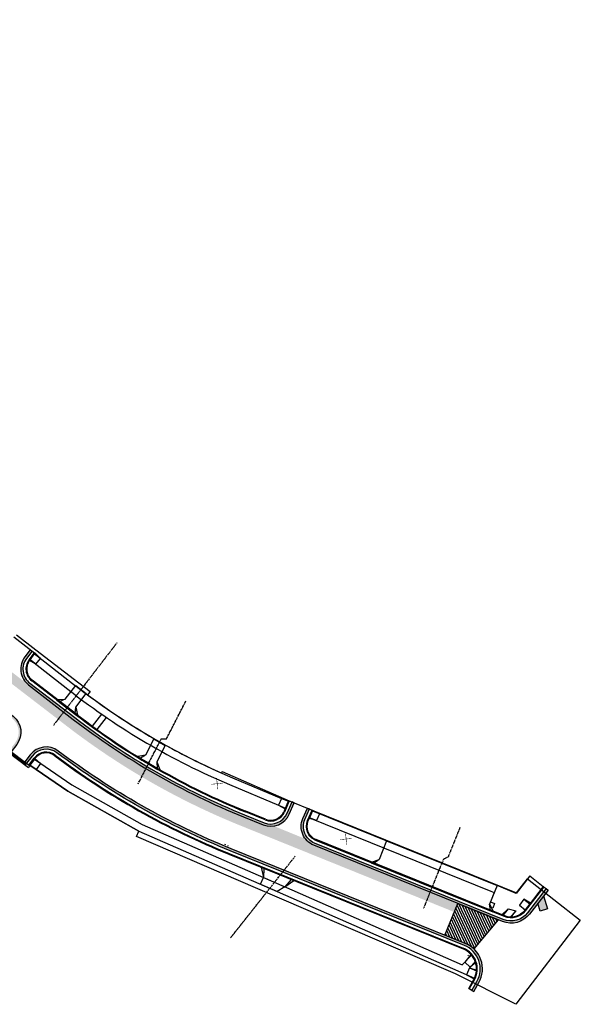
# Model space of a CAD drawing. Header units: feet. Extents: x 2205586 to 2207190, y 305550 to 307029.
# Tile 2 of 2: x 2206814 to 2207190, y 305550 to 306211. Entities that reach past the tile are written whole.
import ezdxf

# ---------------------------------------------------------------- set-up
doc = ezdxf.new("R2010")
doc.units = ezdxf.units.FT
doc.header["$MEASUREMENT"] = 0
for name, pattern in [('0', [2, 1, 1]), ('CENTER2', [1.125, 0.75, -0.125, 0.125, -0.125]), ('constlimit', [0])]:
    doc.linetypes.add(name, pattern=pattern)
for name, color, linetype in [('DR_P_Paved_Gutter', 133, 'Continuous'), ('GE_P_Driveway_CL', 7, 'CENTER2'), ('PV_P_Curb', 120, 'Continuous'), ('PV_P_Curb_Ramp', 120, 'Continuous'), ('PV_P_Drive', 230, 'Continuous'), ('PV_P_EOP', 7, 'Continuous'), ('PV_P_Hatch', 1, '0'), ('PV_P_Saw_Cut_Line', 62, 'Continuous'), ('PV_P_Walk', 231, 'Continuous'), ('RW_P_Const_Limits', 120, 'constlimit'), ('VG_P_Remove_Stump_Tree', 7, 'Continuous')]:
    doc.layers.add(name, color=color, linetype=linetype)

# ---------------------------------------------------------------- blocks, each defined once
blk = doc.blocks.new('Tree_Remove_X')
at = {"layer": 'VG_P_Remove_Stump_Tree', "const_width": 0.3333}
for points in [[(-3.87155869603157, -0.3995277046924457), (3.871558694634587, 0.3995277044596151)], [(-0.399527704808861, 3.871558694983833), (0.3995277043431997, -3.871558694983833)]]:
    blk.add_lwpolyline(points, dxfattribs=at)

msp = doc.modelspace()

# ---------------------------------------------------------------- hatches: boundary and pattern name
at = {"layer": 'PV_P_Hatch', "transparency": 33554610}
h = msp.add_hatch(dxfattribs=at)
h.set_pattern_fill('ANSI31', color=256, scale=12, angle=70)
h.set_pattern_definition([(115, (0, 0), (-1.359461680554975, -0.6339273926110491), [])])
edge = h.paths.add_edge_path()
edge.add_line((2207099.349226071, 305596.710823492), (2207107.971363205, 305618.0335520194))
edge.add_line((2207107.971363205, 305618.0335520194), (2207135.018298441, 305607.0967535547))
edge.add_line((2207135.018298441, 305607.0967535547), (2207118.68384898, 305587.55817838))
edge.add_arc((2207106.045955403, 305574.0476770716), 18.4999999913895, 46.91132928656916, 67.98338012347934)
edge.add_line((2207112.981152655, 305591.1985673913), (2207099.349226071, 305596.710823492))
at = {"layer": 'PV_P_Saw_Cut_Line', "transparency": 33554534}
h = msp.add_hatch(color=256, dxfattribs=at)
h.dxf.hatch_style = 1
edge = h.paths.add_edge_path()
edge.add_line((2205728.76529518, 306596.1736237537), (2205730.902647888, 306598.9452192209))
edge.add_line((2205730.902647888, 306598.9452192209), (2205805.654345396, 306541.4412166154))
edge.add_line((2205805.654345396, 306541.4412166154), (2205966.990856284, 306419.2001807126))
edge.add_line((2205966.990856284, 306419.2001807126), (2205981.557424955, 306407.8856962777))
edge.add_line((2205981.557424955, 306407.8856962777), (2206074.93669131, 306335.4525086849))
edge.add_line((2206074.93669131, 306335.4525086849), (2206125.822669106, 306295.928994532))
edge.add_line((2206125.822669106, 306295.928994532), (2206242.642395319, 306205.194251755))
edge.add_line((2206242.642395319, 306205.194251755), (2206411.438971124, 306076.3224118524))
edge.add_line((2206411.438971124, 306076.3224118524), (2206538.119031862, 305979.7175435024))
edge.add_line((2206538.119031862, 305979.7175435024), (2206581.077983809, 305948.4342803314))
edge.add_line((2206581.077983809, 305948.4342803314), (2206708.16533868, 305850.4546569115))
edge.add_line((2206708.16533868, 305850.4546569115), (2206820.005100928, 305764.6443591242))
edge.add_line((2206820.005100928, 305764.6443591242), (2206850.02911971, 305741.5489812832))
edge.add_arc((2207151.822748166, 306135.0422446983), 495.8995286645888, 232.5132336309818, 249.4150546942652)
edge.add_arc((2206982.527434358, 305683.3204478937), 13.50000000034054, 247.983380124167, 278.4981227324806)
edge.add_line((2206984.522423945, 305669.968668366), (2207005.811862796, 305661.2671820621))
edge.add_arc((2207016.4215618, 305669.6148935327), 13.49999999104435, 218.1956695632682, 245.7096598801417)
edge.add_line((2207010.868192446, 305657.3100128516), (2207107.971363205, 305618.0335520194))
edge.add_line((2207107.971363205, 305618.0335520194), (2207105.628391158, 305612.2393323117))
edge.add_line((2207105.628391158, 305612.2393323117), (2206962.070880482, 305670.2896799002))
edge.add_arc((2207147.611555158, 306128.8345091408), 494.6601887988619, 232.4445121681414, 247.97030137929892, ccw=False)
edge.add_line((2206846.101596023, 305736.6860080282), (2206572.113860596, 305947.4445543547))
edge.add_line((2206572.113860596, 305947.4445543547), (2206564.132249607, 305953.5842494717))
edge.add_line((2206564.132249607, 305953.5842494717), (2206408.862836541, 306073.0221497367))
edge.add_line((2206408.862836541, 306073.0221497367), (2206222.989485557, 306216.0270952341))
edge.add_line((2206222.989485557, 306216.0270952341), (2205963.967715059, 306415.2488516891))
edge.add_line((2205963.967715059, 306415.2488516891), (2205978.58695315, 306404.0032076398))
edge.add_line((2205978.58695315, 306404.0032076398), (2205952.036685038, 306424.4265586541))
edge.add_line((2205952.036685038, 306424.4265586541), (2205807.196688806, 306535.8372347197))
edge.add_line((2205807.196688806, 306535.8372347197), (2205728.76529518, 306596.1736237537))
h = msp.add_hatch(color=256, dxfattribs=at)
h.dxf.hatch_style = 1
h.paths.add_polyline_path([(2206809.595354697, 305743.6343166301), (2206709.166023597, 305820.8875772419, 0.4131331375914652), (2206690.264952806, 305818.4576709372), (2206686.01757736, 305812.9780389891), (2206687.203130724, 305812.0590921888), (2206691.45050617, 305817.5387241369, -0.4131331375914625), (2206708.251457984, 305819.6986408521), (2206808.680789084, 305742.4453802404, -0.4140907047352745), (2206810.8788236, 305725.6213547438), (2206807.141435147, 305720.7585257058), (2206808.336649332, 305719.8521281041), (2206812.068143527, 305724.7072879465, 0.4140907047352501)])
h = msp.add_hatch(color=256, dxfattribs=at)
h.dxf.hatch_style = 1
h.paths.add_polyline_path([(2206850.943685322, 305742.7379176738), (2206820.919666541, 305765.833295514, -0.4152948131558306), (2206818.751764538, 305782.6963610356), (2206822.259523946, 305787.2217981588), (2206821.077743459, 305788.1456124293), (2206817.566211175, 305783.6153078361, 0.415294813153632), (2206820.005100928, 305764.6443591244), (2206850.029119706, 305741.5489812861, 0.06796251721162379), (2206964.276289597, 305676.1386218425), (2206977.46661474, 305670.8049333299, 0.407659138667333), (2206994.92629637, 305677.9802025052), (2206998.168268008, 305685.5073395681), (2206996.790616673, 305686.1007001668), (2206993.548645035, 305678.5735631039, -0.4076591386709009), (2206978.02892803, 305672.1955460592), (2206964.838602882, 305677.5292345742, -0.06796251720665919)])
h = msp.add_hatch(color=256, dxfattribs=at)
h.dxf.hatch_style = 1
h.paths.add_polyline_path([(2206839.963459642, 305720.3081926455, 0.4113356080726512), (2206821.138658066, 305717.7505172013), (2206817.445082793, 305712.9446948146), (2206818.640296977, 305712.0382972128), (2206822.327977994, 305716.8364504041, -0.4113356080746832), (2206839.06113495, 305719.1099396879, 0.06538726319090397), (2206955.345034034, 305653.3228977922), (2207112.418839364, 305589.807954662, -0.4520218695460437), (2207120.869295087, 305565.7249010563), (2207117.468022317, 305559.6670398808), (2207118.775964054, 305558.9326772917), (2207122.177236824, 305564.9905384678, 0.4520218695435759), (2207112.981152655, 305591.1985673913), (2206955.907347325, 305654.7135105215, -0.06538726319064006)])
h = msp.add_hatch(color=256, dxfattribs=at)
h.dxf.hatch_style = 1
h.paths.add_polyline_path([(2207011.923055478, 305658.4899917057, -0.4207985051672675), (2207005.400351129, 305674.3617783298), (2207008.443477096, 305681.4272399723), (2207007.065825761, 305682.0206005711), (2207004.022699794, 305674.9551389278, 0.4207985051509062), (2207011.360742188, 305657.0993789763), (2207137.948815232, 305605.9117589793, 0.3363147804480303), (2207156.02956702, 305610.8108032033), (2207168.539912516, 305627.0192662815), (2207167.352475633, 305627.9357779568), (2207154.842130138, 305611.727314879, -0.3363147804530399), (2207138.511128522, 305607.3023717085)])
h = msp.add_hatch(color=256, dxfattribs=at)
h.dxf.hatch_style = 1
h.paths.add_polyline_path([(2207165.472830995, 305623.0455408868), (2207161.697558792, 305618.1542802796), (2207163.270370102, 305612.9083038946), (2207168.071292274, 305614.2907309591)])

# ---------------------------------------------------------------- linework, layer by layer
msp.add_lwpolyline([(2207115.06105, 305583.22474), (2207114.81085302, 305582.7918410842)])
at = {"layer": 'DR_P_Paved_Gutter'}
msp.add_lwpolyline([(2207165.472830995, 305623.0455408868), (2207168.071292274, 305614.2907309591), (2207163.270370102, 305612.9083038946), (2207161.697558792, 305618.1542802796)], dxfattribs=at)
at = {"layer": 'GE_P_Driveway_CL', "ltscale": 0.8}
for points in [[(2206879.302185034, 305792.8931840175), (2206836.610294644, 305737.4188431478)], [(2206955.467981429, 305594.8436386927), (2206998.918090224, 305649.7261317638)]]:
    msp.add_lwpolyline(points, dxfattribs=at)
at = {"layer": 'GE_P_Driveway_CL'}
msp.add_lwpolyline([(2206893.523485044, 305698.2878258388), (2206909.052315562, 305728.5187137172), (2206912.48433566, 305728.3921151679), (2206925.577677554, 305753.8816940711)], dxfattribs=at)
at = {"layer": 'GE_P_Driveway_CL', "ltscale": 0.8, "flags": 128}
msp.add_lwpolyline([(2207109.403684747, 305668.9038904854), (2207101.362535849, 305649.0179582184), (2207098.366426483, 305647.747210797), (2207085.078536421, 305614.8859760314)], dxfattribs=at)
at = {"layer": 'PV_P_Curb'}
for p, q in [((2206820.332502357, 305781.4710986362), (2206823.833973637, 305785.988423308)), ((2206820.727686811, 305781.164783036), (2206824.229158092, 305785.6821077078)), ((2206852.163106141, 305744.3231661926), (2206822.139087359, 305767.4185440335)), ((2206852.467961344, 305744.7194783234), (2206822.443942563, 305767.814856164)), ((2206820.237397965, 305710.8268098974), (2206823.841860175, 305715.5847889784)), ((2206820.635946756, 305710.5248846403), (2206824.240408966, 305715.2828637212)), ((2206819.071627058, 305711.7099531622), (2206818.673078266, 305712.0118784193)), ((2206994.473682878, 305687.0412295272), (2206991.252559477, 305679.5624974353)), ((2206994.937069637, 305686.8531236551), (2206991.711776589, 305679.3647105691)), ((2206978.778679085, 305674.0496963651), (2206965.588353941, 305679.3833848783)), ((2206978.966116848, 305674.5132339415), (2206965.775791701, 305679.8469224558)), ((2206954.407845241, 305651.0052098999), (2207111.481650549, 305587.4902667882)), ((2206954.595283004, 305651.4687474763), (2207111.669088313, 305587.9538043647)), ((2207115.288119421, 305560.8909775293), (2207118.689392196, 305566.948838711)), ((2207115.7241, 305560.6461899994), (2207119.125372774, 305566.704051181)), ((2207115.288119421, 305560.8909775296), (2207115.7241, 305560.64619))]:
    msp.add_line(p, q, dxfattribs=at)
for points in [[(2206994.473682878, 305687.0412295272), (2207010.739562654, 305680.4383056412)], [(2207010.276175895, 305680.6264115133), (2207007.731103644, 305674.7173198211)], [(2207165.770172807, 305629.1590196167), (2207165.373414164, 305629.4632974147)]]:
    msp.add_lwpolyline(points, dxfattribs=at)
for points in [[(2207129.771961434, 305613.0270852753), (2207012.672806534, 305660.3441420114, -0.4207985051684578), (2207007.237219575, 305673.5706308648), (2207010.280345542, 305680.6360925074)], [(2207129.959284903, 305613.4906690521), (2207012.860130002, 305660.8077257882, -0.420798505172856), (2207007.696436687, 305673.3728439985), (2207010.739562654, 305680.4383056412)], [(2207165.770172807, 305629.1590196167), (2207153.278639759, 305612.9749300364, -0.3363147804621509), (2207139.280638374, 305609.1821216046), (2207129.771961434, 305613.0270852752)], [(2207165.373414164, 305629.4632974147), (2207152.882827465, 305613.2804339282, -0.3363147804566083), (2207139.468076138, 305609.6456591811), (2207129.959399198, 305613.4906228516)]]:
    msp.add_lwpolyline(points, format="xyb", dxfattribs=at)
for centre, radius, start, end in [((2206828.236191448, 305775.3447866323), 10, 142.2199999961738, 232.4314334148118), ((2206828.236191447, 305775.3447866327), 9.5, 142.2199999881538, 232.4314334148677), ((2207146.653233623, 306127.1606837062), 483, 232.4314334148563, 247.9833801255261), ((2207146.653233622, 306127.1606837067), 482.5, 232.4314334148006, 247.9833801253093), ((2206831.812836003, 305709.5462838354), 10, 53.0149678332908, 142.8538289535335), ((2206831.812836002, 305709.546283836), 9.5, 53.01496783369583, 142.8538289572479), ((2207147.656179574, 306128.9124511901), 515.5, 233.0149678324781, 247.9833801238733), ((2207147.656179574, 306128.9124511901), 515, 233.0149678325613, 247.9833801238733), ((2206982.527434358, 305683.3204478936), 9.999999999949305, 247.9833801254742, 336.6982389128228), ((2206982.527434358, 305683.3204478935), 9.499999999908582, 247.9833801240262, 336.6982389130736), ((2207106.045955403, 305574.0476770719), 14.5, 330.6873447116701, 67.98338012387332), ((2207106.045955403, 305574.047677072), 15, 330.6873447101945, 67.98338012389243)]:
    msp.add_arc(centre, radius, start, end, dxfattribs=at)
at = {"layer": 'PV_P_Curb_Ramp'}
msp.add_line((2207116.115761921, 305582.2359114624), (2207117.169803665, 305583.3487522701), dxfattribs=at)
for points in [[(2206820.70626097, 305781.1370355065), (2206820.309948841, 305781.4418907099)], [(2206824.380559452, 305785.880445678), (2206823.98613963, 305786.1847359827), (2206820.332502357, 305781.4710986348)], [(2206821.012527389, 305781.5322620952), (2206820.616212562, 305781.8371193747)], [(2206824.975621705, 305778.4837308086), (2206820.707672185, 305781.1359499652)], [(2206821.012527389, 305781.5322620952), (2206824.075704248, 305785.484133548)], [(2206824.975621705, 305778.4837308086), (2206821.012527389, 305781.5322620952)], [(2206824.075704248, 305785.4841335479), (2206823.679389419, 305785.788990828)], [(2206828.038852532, 305782.4355607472), (2206824.075704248, 305785.484133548)], [(2206828.038852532, 305782.4355607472), (2206824.380559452, 305785.880445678)], [(2206824.975621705, 305778.4837308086), (2206828.038852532, 305782.4355607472)], [(2206823.881710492, 305714.8093728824), (2206820.858945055, 305710.8192478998)], [(2206823.881710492, 305714.8093728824), (2206823.483161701, 305715.1112981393)], [(2206824.182537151, 305715.2064714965), (2206823.783988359, 305715.5083967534)], [(2206828.012885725, 305711.9824311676), (2206823.881710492, 305714.8093728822)], [(2206828.012885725, 305711.9824311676), (2206824.182537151, 305715.2064714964)], [(2206820.635946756, 305710.5248846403), (2206820.23755026, 305710.827010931)], [(2206820.858945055, 305710.8192479), (2206820.460396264, 305711.1211731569)], [(2206824.990120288, 305707.992306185), (2206820.635946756, 305710.5248846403)], [(2206824.990120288, 305707.9923061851), (2206820.858945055, 305710.8192479)], [(2206828.012885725, 305711.9824311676), (2206824.990120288, 305707.9923061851)], [(2206989.672318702, 305688.521275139), (2206987.689401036, 305683.9297890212)], [(2206989.67230849, 305688.5212792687), (2206994.473682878, 305687.0412295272)], [(2206989.672318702, 305688.521275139), (2206994.304457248, 305686.6483252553)], [(2206987.689401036, 305683.9297890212), (2206992.326047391, 305682.0548976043)], [(2206987.689401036, 305683.9297890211), (2206992.138609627, 305681.5913600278)], [(2206992.128653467, 305681.5965928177), (2206992.587870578, 305681.3988059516)], [(2206994.304413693, 305686.6482241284), (2206992.326047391, 305682.0548976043)], [(2206992.326047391, 305682.0548976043), (2206992.789701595, 305681.8674126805)], [(2206994.302680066, 305686.6490438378), (2206994.768067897, 305686.4607392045)], [(2207008.403033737, 305675.0134051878), (2207007.943816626, 305675.2111920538)], [(2207008.601315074, 305675.4737703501), (2207008.142097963, 305675.671557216)], [(2207013.237857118, 305673.5989211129), (2207008.413877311, 305675.0102327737)], [(2207010.579681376, 305680.0670968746), (2207008.601315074, 305675.4737703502)], [(2207013.237857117, 305673.5989211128), (2207008.601315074, 305675.4737703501)], [(2207010.579681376, 305680.0670968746), (2207010.120464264, 305680.2648837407)], [(2207015.216223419, 305678.192247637), (2207010.579681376, 305680.0670968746)], [(2207015.216223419, 305678.1922476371), (2207010.73104331, 305680.4417639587)], [(2207015.216223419, 305678.192247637), (2207013.237857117, 305673.5989211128)], [(2207152.393701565, 305620.8299218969), (2207149.33866265, 305616.8717989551)], [(2207149.33866265, 305616.8717989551), (2207153.288052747, 305613.8235004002)], [(2207152.991281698, 305613.4209477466), (2207149.33866265, 305616.8717989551)], [(2207152.393701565, 305620.8299218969), (2207156.351824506, 305617.7748829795)], [(2207156.657328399, 305618.1706952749), (2207152.393701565, 305620.8299218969)], [(2207156.351824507, 305617.774882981), (2207153.296785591, 305613.8167600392)], [(2207156.747636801, 305617.4693790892), (2207156.351824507, 305617.774882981)], [(2207157.053140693, 305617.8651913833), (2207156.657328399, 305618.170695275)], [(2207137.600546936, 305610.4040349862), (2207137.270638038, 305609.9981075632)], [(2207137.598580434, 305610.4016153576), (2207141.761621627, 305614.3916259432)], [(2207141.761621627, 305614.3916259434), (2207137.96129418, 305609.715616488)], [(2207141.761621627, 305614.3916259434), (2207146.844212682, 305613.0842515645)], [(2207146.844212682, 305613.0842515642), (2207142.983104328, 305608.3334558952)], [(2207143.873257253, 305608.7910050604), (2207143.482567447, 305608.3102914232)], [(2207143.873257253, 305608.7910050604), (2207146.844212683, 305613.0842515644)], [(2207153.387093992, 305613.1154438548), (2207152.991281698, 305613.4209477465)], [(2207153.692597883, 305613.5112561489), (2207153.296785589, 305613.8167600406)], [(2207117.16003271, 305584.1212705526), (2207112.67743151, 305578.6057759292)], [(2207116.115761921, 305582.2359114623), (2207112.67743151, 305578.6057759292)], [(2207116.840874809, 305583.7285714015), (2207117.213113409, 305584.0623953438)], [(2207117.169803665, 305583.3487522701), (2207117.55338464, 305583.669479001)], [(2207116.307567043, 305575.1674455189), (2207112.67743151, 305578.6057759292)], [(2207119.745897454, 305578.7975810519), (2207116.307567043, 305575.1674455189)], [(2207120.108911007, 305578.4537480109), (2207116.307567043, 305575.1674455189)], [(2207119.745897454, 305578.7975810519), (2207120.123766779, 305579.2260191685)], [(2207119.913154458, 305578.2845143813), (2207120.299890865, 305578.7194351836)], [(2207115.892475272, 305574.6846698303), (2207113.879707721, 305570.107687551)], [(2207113.879707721, 305570.107687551), (2207119.130304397, 305567.7986922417)], [(2207113.879707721, 305570.107687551), (2207118.919660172, 305567.375516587)], [(2207115.892475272, 305574.6846698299), (2207120.469457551, 305572.6719022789)], [(2207115.892475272, 305574.6846698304), (2207120.670734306, 305573.1296005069)], [(2207120.469457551, 305572.6719022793), (2207120.955290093, 305572.4009411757)], [(2207120.519892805, 305573.1786913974), (2207121.004062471, 305572.9273945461)], [(2207118.919660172, 305567.375516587), (2207119.363581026, 305567.1454420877)], [(2207119.130304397, 305567.7986922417), (2207119.581488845, 305567.5832100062)]]:
    msp.add_lwpolyline(points, dxfattribs=at)
for points in [[(2206989.709360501, 305688.6070461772), (2206989.709360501, 305688.6070461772)], [(2207008.037203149, 305675.1178055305), (2207008.037203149, 305675.1178055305)]]:
    msp.add_lwpolyline(points, close=True, dxfattribs=at)
at = {"layer": 'PV_P_Drive'}
for points in [[(2206844.603721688, 305755.1840460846), (2206851.618347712, 305764.2989330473)], [(2206851.618347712, 305764.2989330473), (2206858.750762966, 305758.8099757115)], [(2206838.993955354, 305754.4532728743), (2206852.467431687, 305744.0867190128)], [(2206838.995091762, 305754.4547495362), (2206839.298897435, 305754.8495181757)], [(2206839.298853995, 305754.8495515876), (2206852.772330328, 305744.4829977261)], [(2206839.298897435, 305754.8495181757), (2206844.603721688, 305755.1840460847)], [(2206840.58007293, 305753.2349812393), (2206840.884145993, 305753.6300973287)], [(2206844.603721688, 305755.1840460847), (2206840.884145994, 305753.6300973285)], [(2206851.73673857, 305749.6958705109), (2206858.750762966, 305758.8099757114)], [(2206842.469127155, 305752.4103290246), (2206842.469394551, 305752.4106764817)], [(2206849.602144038, 305746.922153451), (2206849.603013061, 305746.9232826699)], [(2206851.188261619, 305745.703861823), (2206851.73673857, 305749.6958705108)], [(2206851.73673857, 305749.695870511), (2206852.773604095, 305744.4845630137)], [(2206849.297469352, 305746.5262556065), (2206849.29807098, 305746.5270373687)], [(2206850.88245052, 305745.3064873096), (2206851.188261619, 305745.703861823)], [(2206852.467431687, 305744.0867190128), (2206852.773604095, 305744.4845630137)], [(2206903.942444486, 305728.4196242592), (2206898.377783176, 305717.5865707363)], [(2206903.942444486, 305728.4196242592), (2206911.752123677, 305723.9259918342)], [(2206911.752123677, 305723.9259918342), (2206906.134247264, 305712.9893413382)], [(2206911.439330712, 305723.3170593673), (2206911.43897811, 305723.3163729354)], [(2206893.328602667, 305716.5113426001), (2206893.099443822, 305716.0652255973)], [(2206898.377783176, 305717.5865707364), (2206893.328602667, 305716.5113426)], [(2206895.037907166, 305715.4617919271), (2206894.808820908, 305715.0158162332)], [(2206898.377783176, 305717.5865707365), (2206895.037907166, 305715.4617919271)], [(2206906.241337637, 305708.8206661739), (2206906.012625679, 305708.3754191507)], [(2206906.134247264, 305712.9893413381), (2206906.241337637, 305708.820666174)], [(2206906.134247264, 305712.989341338), (2206907.979211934, 305707.8267340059)], [(2206907.979211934, 305707.8267340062), (2206907.750542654, 305707.3815700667)], [(2206951.94051742, 305657.6737030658), (2206951.753079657, 305657.21016549)], [(2206953.794667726, 305656.9239520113), (2206953.607229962, 305656.460414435)], [(2207060.178984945, 305660.0109395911), (2207055.122239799, 305647.5055012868)], [(2207060.178984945, 305660.0109395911), (2207134.344997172, 305630.0208974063)], [(2207050.101512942, 305645.7593453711), (2207055.122239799, 305647.5055012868), (2207051.955848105, 305645.0100514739)], [(2206976.164776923, 305642.7468273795), (2206975.97733916, 305642.2832898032)], [(2206975.97733916, 305642.2832898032), (2206997.966370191, 305633.3917241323)], [(2206975.97733916, 305642.2832898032), (2206977.549029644, 305635.4999054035)], [(2206976.164776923, 305642.7468273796), (2206998.153807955, 305633.8552617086)], [(2206977.831489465, 305641.5335387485), (2206977.549029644, 305635.4999054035)], [(2206978.018927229, 305641.9970763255), (2206977.831489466, 305641.5335387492)], [(2207050.101512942, 305645.7593453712), (2207049.914075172, 305645.2958077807)], [(2207049.914075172, 305645.2958077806), (2207131.504649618, 305612.3264490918)], [(2207050.101401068, 305645.7593905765), (2207131.691975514, 305612.7900318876)], [(2207129.771961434, 305613.0270852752), (2207051.646933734, 305644.5955997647)], [(2207051.955848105, 305645.010051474), (2207051.77229235, 305644.5561141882)], [(2206975.54395, 305630.9195500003), (2206977.549029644, 305635.4999054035)], [(2206978.659848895, 305635.0136372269), (2206991.952102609, 305629.1885208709)], [(2206996.295082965, 305634.5936994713), (2206996.107645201, 305634.1301618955)], [(2206975.589348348, 305630.8996765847), (2206986.961355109, 305625.9211310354)], [(2206991.952102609, 305629.1885208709), (2206986.78385, 305625.99937)], [(2206996.107645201, 305634.1301618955), (2206991.952102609, 305629.1885208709)], [(2206991.952102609, 305629.1885208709), (2206997.961795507, 305633.3804108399)], [(2206998.149233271, 305633.8439484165), (2206997.961795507, 305633.38041084)], [(2207134.344997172, 305630.0208974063), (2207129.295489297, 305617.5333570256)], [(2207129.837924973, 305613.5397077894), (2207129.295489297, 305617.5333570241), (2207131.692087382, 305612.7899866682)], [(2207129.837924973, 305613.5397077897), (2207129.646605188, 305613.0665698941)], [(2207131.692087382, 305612.7899866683), (2207131.500755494, 305612.3168188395)]]:
    msp.add_lwpolyline(points, dxfattribs=at)
for points in [[(2206893.099443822, 305716.0652255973, 0.008815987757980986), (2206907.750542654, 305707.3815700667)], [(2206893.361921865, 305716.4907902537, 0.008815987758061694), (2206907.997853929, 305707.8161240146, 0.008815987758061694)]]:
    msp.add_lwpolyline(points, format="xyb", dxfattribs=at)
at = {"layer": 'PV_P_EOP'}
for points in [[(2206824.229158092, 305785.6821077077), (2206810.138425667, 305796.6970295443)], [(2206805.149411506, 305722.2691883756), (2206820.635946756, 305710.5248846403)], [(2206808.361475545, 305718.9977756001), (2206818.42552179, 305711.1969263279)], [(2207117.468022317, 305559.6670398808), (2207115.7241, 305560.646189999)]]:
    msp.add_lwpolyline(points, dxfattribs=at)
for points in [[(2206822.223396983, 305787.1751899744), (2206818.751764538, 305782.6963610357, 0.4152948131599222), (2206820.919666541, 305765.833295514), (2206850.943685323, 305742.737917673, 0.0679625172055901), (2206964.838602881, 305677.5292345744), (2206978.02892803, 305672.1955460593, 0.4076591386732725), (2206993.548645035, 305678.5735631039), (2206996.790616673, 305686.1007001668)], [(2207117.468022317, 305559.6670398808), (2207120.869295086, 305565.7249010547, 0.4520218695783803), (2207112.418839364, 305589.807954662), (2206955.345034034, 305653.3228977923, -0.06538726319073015), (2206839.06113495, 305719.1099396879, 0.4113356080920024), (2206822.327977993, 305716.8364504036), (2206818.65465859, 305712.0569835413)], [(2207165.373414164, 305629.4632974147), (2207167.352475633, 305627.9357779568), (2207154.842130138, 305611.7273148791, -0.3363147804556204), (2207138.511128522, 305607.3023717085), (2207011.923055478, 305658.4899917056, -0.420798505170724), (2207005.400351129, 305674.3617783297), (2207008.443477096, 305681.4272399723)]]:
    msp.add_lwpolyline(points, format="xyb", dxfattribs=at)
at = {"layer": 'PV_P_Hatch'}
msp.add_lwpolyline([(2207099.349226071, 305596.710823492), (2207107.971363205, 305618.0335520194), (2207135.018298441, 305607.0967535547), (2207118.68384898, 305587.55817838, 0.09220413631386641), (2207112.981152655, 305591.1985673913)], format="xyb", close=True, dxfattribs=at)
at = {"layer": 'PV_P_Saw_Cut_Line'}
for points in [[(2206686.01757736, 305812.9780389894), (2206690.264952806, 305818.4576709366, -0.4131331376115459), (2206709.166023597, 305820.8875772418), (2206809.595354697, 305743.6343166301, -0.4140907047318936), (2206812.068143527, 305724.7072879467), (2206808.320931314, 305719.8316769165)], [(2206821.03784362, 305788.0941367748), (2206817.566211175, 305783.6153078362, 0.4152948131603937), (2206820.005100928, 305764.6443591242), (2206850.02911971, 305741.5489812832, 0.06796251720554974), (2206964.27628959, 305676.1386218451), (2206977.46661474, 305670.80493333, 0.4076591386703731), (2206994.92629637, 305677.9802025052), (2206998.168268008, 305685.5073395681)], [(2207117.468022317, 305559.6670398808), (2207118.775964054, 305558.9326772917), (2207122.177236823, 305564.9905384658, 0.4520218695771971), (2207112.981152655, 305591.1985673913), (2206955.907347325, 305654.7135105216, -0.06538726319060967), (2206839.963459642, 305720.3081926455, 0.4113356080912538), (2206821.138658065, 305717.7505172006), (2206817.465338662, 305712.9710503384)], [(2207167.352475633, 305627.9357779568), (2207168.539912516, 305627.0192662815), (2207156.02956702, 305610.8108032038, -0.3363147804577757), (2207137.948815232, 305605.9117589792), (2207011.360742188, 305657.0993789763, -0.4207985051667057), (2207004.022699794, 305674.9551389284), (2207007.065825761, 305682.0206005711)]]:
    msp.add_lwpolyline(points, format="xyb", dxfattribs=at)
for points in [[(2206998.168268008, 305685.5073395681), (2206996.790616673, 305686.1007001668)], [(2207007.065825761, 305682.0206005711), (2207008.443477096, 305681.4272399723)]]:
    msp.add_lwpolyline(points, dxfattribs=at)
at = {"layer": 'PV_P_Walk'}
for p, q in [((2206820.616212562, 305781.8371193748), (2206848.429318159, 305760.1550708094)), ((2206823.690298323, 305785.7804677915), (2206851.50340392, 305764.098419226)), ((2206956.773480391, 305702.4090621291), (2206989.671708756, 305688.519862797)), ((2206954.828758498, 305697.8027559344), (2206987.726986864, 305683.9135566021))]:
    msp.add_line(p, q, dxfattribs=at)
for points in [[(2206869.030443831, 305745.0187050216), (2206862.702007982, 305737.0607587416)], [(2206865.949289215, 305734.7176361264), (2206872.334196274, 305742.7465944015)], [(2206823.881710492, 305714.8093728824), (2206849.07273961, 305697.5712827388), (2206896.240326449, 305671.0933061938), (2206989.998236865, 305630.0501859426)], [(2206820.858945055, 305710.8192478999), (2206846.43197, 305693.31976), (2206894.00857, 305666.61218), (2206986.772859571, 305626.0040235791)], [(2207008.601315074, 305675.4737703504), (2207130.251665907, 305626.2827859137)], [(2207010.579681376, 305680.0670968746), (2207132.126043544, 305630.9181616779)], [(2207060.037295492, 305654.6749276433), (2207059.926294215, 305654.7198125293)], [(2207156.221110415, 305636.4822820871), (2207147.090095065, 305624.7470856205), (2207134.344997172, 305630.0208974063)], [(2207156.221110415, 305636.4822820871), (2207165.373414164, 305629.4632974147)], [(2206989.998236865, 305630.0501859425), (2206990.942428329, 305629.6368601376)], [(2206990.938380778, 305629.6343138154), (2207111.000941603, 305576.8357640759), (2207117.169803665, 305583.3487522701)], [(2206986.772859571, 305626.0040235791), (2207119.130304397, 305567.7986922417)], [(2207132.470619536, 305625.3855216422), (2207129.932656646, 305619.1090854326), (2207132.692418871, 305617.9492604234), (2207131.400960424, 305614.8762811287), (2207130.432298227, 305615.2833736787), (2207131.692087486, 305612.7899866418)], [(2207130.251665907, 305626.2827859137), (2207132.470619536, 305625.3855216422)], [(2207120.469457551, 305572.6719022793), (2207115.862701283, 305574.6977631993), (2207119.745897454, 305578.7975810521)]]:
    msp.add_lwpolyline(points, dxfattribs=at)
for radius, end in [(473.5, 247.1111685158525), (468.5, 247.1111685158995)]:
    msp.add_arc((2207138.993921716, 306134.0199525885), radius, 232.061364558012, end, dxfattribs=at)
at = {"layer": 'RW_P_Const_Limits'}
msp.add_lwpolyline([(2206811.815023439, 305798.3133094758), (2206824.905391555, 305788.2687954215), (2206853.739177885, 305766.1440263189), (2206861.269536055, 305760.2698518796), (2206859.476260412, 305758.0384011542, 0.02851328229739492), (2206904.06873124, 305728.6776221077), (2206911.338121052, 305724.5506784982, 0.02284095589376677), (2206949.636437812, 305705.492248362), (2206949.917552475, 305706.5076480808), (2206994.937069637, 305686.8531236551), (2207010.280345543, 305680.6360925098), (2207147.426342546, 305625.1792314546), (2207154.739892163, 305634.5786178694), (2207190.182755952, 305606.6766875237), (2207146.827722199, 305550.3114714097), (2207106.516, 305570.7129999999), (2206985.33696848, 305622.9053515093), (2206973.924767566, 305627.8212242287), (2206892.417174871, 305662.9263227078), (2206894.00857, 305666.61218), (2206846.43197, 305693.31976), (2206824.990120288, 305707.9923061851), (2206820.858945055, 305710.8192478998), (2206819.879446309, 305709.013931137), (2206806.194771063, 305719.5314605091)], format="xyb", dxfattribs=at)

# ---------------------------------------------------------------- block references
at = {"layer": 'VG_P_Remove_Stump_Tree'}
for p in [(2206946.566126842, 305698.3714616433), (2207033.055648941, 305661.2244210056)]:
    msp.add_blockref('Tree_Remove_X', p, dxfattribs=at)

doc.saveas('drawing.dxf')
